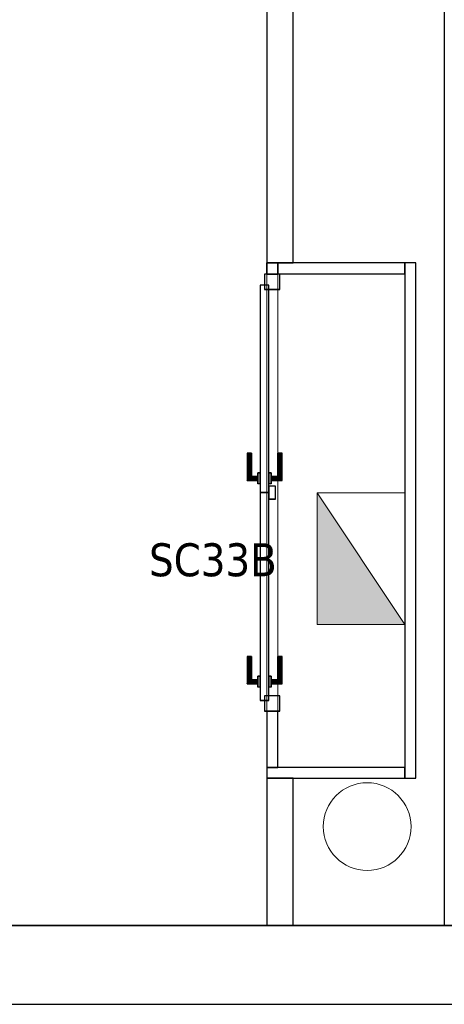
# Model space of a CAD drawing. Header units: metres. Extents: x 391.1 to 430.4, y 12.7 to 28.4.
# Tile 30 of 166: x 409.1 to 411.1, y 12.8 to 17.3. Entities that reach past the tile are written whole.
import ezdxf

# ---------------------------------------------------------------- set-up
doc = ezdxf.new("R2010")
doc.units = ezdxf.units.M
doc.layers.add('01_CARPINTERIA', color=5, linetype='Continuous', lineweight=25, true_color=0x0000ff)
doc.layers.add('01_SUELOS', color=7, linetype='Continuous', lineweight=25, true_color=0x007f00)
for name, color, linetype, lineweight in [('A-COLS-____-MCUT', 7, 'Continuous', 18), ('A-COLS-____-OTLN', 7, 'Continuous', 18), ('A-DETL-GENF-OTLN', 7, 'Continuous', 18), ('A-GENM-____-OTLN', 7, 'Continuous', 18), ('A-WALL-____-MCUT', 7, 'Continuous', 25), ('A-WALL-____-OTLN', 7, 'Continuous', 25), ('E-ELEC-EQPM-IDEN', 7, 'Continuous', 30)]:
    doc.layers.add(name, color=color, linetype=linetype, lineweight=lineweight)
doc.styles.add('Tahoma_3', font='tahoma.ttf', dxfattribs={"height": 0.15})

# ---------------------------------------------------------------- blocks, each defined once
blk = doc.blocks.new('Family - Envans PB-155313-02_ELEC_P0')
at = {"layer": 'A-WALL-____-MCUT', "color": 253, "true_color": 0xaaaaaa}
for p, q in [((0.2554, 0.05), (0, 0.05)), ((0, 0.05), (0, 0)), ((0.2554, 0), (0.2554, 0.05)), ((2.2477, 0.05), (2.2477, 0)), ((2.2997, 0.05), (2.2477, 0.05)), ((2.2997, 0), (2.2997, 0.05)), ((0, 0), (0.2554, 0)), ((2.2477, 0), (2.2997, 0))]:
    blk.add_line(p, q, dxfattribs=at)
at = {"layer": 'A-WALL-____-OTLN', "color": 253, "true_color": 0xaaaaaa}
for p, q in [((0.2554, 0.05), (0, 0.05)), ((0, 0.05), (0, 0)), ((0.2554, 0), (0.2554, 0.05)), ((2.2477, 0.05), (2.2477, 0)), ((2.2477, 0.05), (2.2997, 0.05)), ((2.2997, 0.05), (2.2997, 0)), ((0, 0), (0.2554, 0)), ((2.2477, 0), (2.2997, 0))]:
    blk.add_line(p, q, dxfattribs=at)
at = {"layer": 'A-WALL-____-OTLN', "color": 253, "lineweight": 18, "true_color": 0xaaaaaa}
blk.add_line((0, 0), (2.2997, 0), dxfattribs=at)
blk = doc.blocks.new('Family - Vano de puerta PB-155315-02_ELEC_P0')
at = {"layer": 'A-GENM-____-OTLN', "color": 253, "true_color": 0xaaaaaa}
for p, q in [((410.3264, 16.1685), (410.2764, 16.1685)), ((410.2764, 16.1685), (410.2764, 14.1762)), ((410.2764, 14.1762), (410.2764, 16.1685)), ((410.2764, 16.1685), (410.3264, 16.1685)), ((410.3264, 14.1762), (410.3264, 16.1685)), ((410.3264, 16.1685), (410.3264, 14.1762)), ((410.2764, 14.1762), (410.3264, 14.1762)), ((410.2764, 14.1762), (410.3264, 14.1762))]:
    blk.add_line(p, q, dxfattribs=at)
blk = doc.blocks.new('Family - Pilar PB-155321-02_ELEC_P0')
at = {"layer": 'A-COLS-____-MCUT', "color": 253, "true_color": 0xaaaaaa}
for start, end in [(360, 180), (180, 360)]:
    blk.add_arc((0.2, 0.2), 0.2, start, end, dxfattribs=at)
at = {"layer": 'A-COLS-____-OTLN', "color": 253, "true_color": 0xaaaaaa}
for start, end in [(360, 180), (180, 360)]:
    blk.add_arc((0.2, 0.2), 0.2, start, end, dxfattribs=at)
blk = doc.blocks.new('Family - Envans PB-155366-02_ELEC_P0')
at = {"layer": 'A-WALL-____-MCUT', "color": 253, "true_color": 0xaaaaaa}
for p, q in [((0.58, 0.05), (0, 0.05)), ((0, 0.05), (0, 0)), ((0.58, 0), (0.58, 0.05)), ((0, 0), (0.58, 0))]:
    blk.add_line(p, q, dxfattribs=at)
at = {"layer": 'A-WALL-____-OTLN', "color": 253, "true_color": 0xaaaaaa}
for p, q in [((0.58, 0.05), (0, 0.05)), ((0, 0.05), (0, 0)), ((0.58, 0), (0.58, 0.05)), ((0, 0), (0.58, 0))]:
    blk.add_line(p, q, dxfattribs=at)
at = {"layer": 'A-WALL-____-OTLN', "color": 253, "lineweight": 18, "true_color": 0xaaaaaa}
blk.add_line((0.0014, 0), (0.5813, 0), dxfattribs=at)
blk = doc.blocks.new('Family - Envans PB-155784-02_ELEC_P0')
at = {"layer": 'A-WALL-____-MCUT', "color": 253, "true_color": 0xaaaaaa}
for p, q in [((0.6702, 0.12), (0, 0.12)), ((0, 0.12), (0, 0)), ((0.6702, 0), (0.6702, 0.12)), ((0, 0), (0.6702, 0))]:
    blk.add_line(p, q, dxfattribs=at)
at = {"layer": 'A-WALL-____-OTLN', "color": 253, "true_color": 0xaaaaaa}
for p, q in [((0.6702, 0.12), (0, 0.12)), ((0, 0.12), (0, 0)), ((0.6702, 0), (0.6702, 0.12)), ((0, 0), (0.6702, 0))]:
    blk.add_line(p, q, dxfattribs=at)
at = {"layer": 'A-WALL-____-OTLN', "color": 253, "lineweight": 18, "true_color": 0xaaaaaa}
blk.add_line((-0.0021, 0), (0.6702, 0), dxfattribs=at)
blk = doc.blocks.new('Family - Envans PB-155792-02_ELEC_P0')
at = {"layer": 'A-WALL-____-MCUT', "color": 253, "true_color": 0xaaaaaa}
for p, q in [((0.63, 0.05), (0, 0.05)), ((0, 0.05), (0, 0)), ((0.63, 0), (0.63, 0.05)), ((0, 0), (0.63, 0))]:
    blk.add_line(p, q, dxfattribs=at)
at = {"layer": 'A-WALL-____-OTLN', "color": 253, "true_color": 0xaaaaaa}
for p, q in [((0.63, 0.05), (0, 0.05)), ((0, 0.05), (0, 0)), ((0.63, 0), (0.63, 0.05)), ((0, 0), (0.63, 0))]:
    blk.add_line(p, q, dxfattribs=at)
at = {"layer": 'A-WALL-____-OTLN', "color": 253, "lineweight": 18, "true_color": 0xaaaaaa}
blk.add_line((0, 0), (0.63, 0), dxfattribs=at)
blk = doc.blocks.new('Family - LONDR55-XX_ZZ-ARQ-CAA-M3D-Londres55-155804-02_ELEC_P0')
at = {"layer": '01_CARPINTERIA', "color": 161, "true_color": 0xaaaaff}
for p, q in [((0.1263, 0.1487), (0.125, 0.15)), ((0.125, 0.15), (0.125, 0.1)), ((0.125, 0.15), (0.1263, 0.1487)), ((0.25, 0.15), (0.125, 0.15)), ((0.13, 0.145), (0.1263, 0.1487)), ((0.1263, 0.1487), (0.1263, 0.1)), ((0.1263, 0.1487), (0.1263, 0.1)), ((0.1263, 0.1487), (0.13, 0.145)), ((0.25, 0.1487), (0.1263, 0.1487)), ((0.25, 0.1487), (0.1263, 0.1487)), ((0.135, 0.14), (0.13, 0.145)), ((0.13, 0.145), (0.13, 0.1)), ((0.13, 0.145), (0.13, 0.1)), ((0.13, 0.145), (0.135, 0.14)), ((0.25, 0.145), (0.13, 0.145)), ((0.25, 0.145), (0.13, 0.145)), ((0.135, 0.1), (0.135, 0.14)), ((0.135, 0.14), (0.135, 0.1)), ((0.135, 0.14), (0.14, 0.135)), ((0.14, 0.135), (0.135, 0.14)), ((0.135, 0.14), (0.25, 0.14)), ((0.25, 0.14), (0.135, 0.14)), ((0.14, 0.135), (0.14, 0.1)), ((0.14, 0.135), (0.1437, 0.1313)), ((0.1437, 0.1313), (0.14, 0.135)), ((0.14, 0.135), (0.14, 0.1)), ((0.25, 0.135), (0.14, 0.135)), ((0.25, 0.135), (0.14, 0.135)), ((0.25, 0.1487), (0.25, 0.15)), ((0.25, 0.15), (0.25, 0.1487)), ((0.25, 0.145), (0.25, 0.1487)), ((0.25, 0.1487), (0.25, 0.145)), ((0.25, 0.145), (0.25, 0.14)), ((0.25, 0.14), (0.25, 0.145)), ((0.25, 0.14), (0.25, 0.135)), ((0.25, 0.135), (0.25, 0.14)), ((0.25, 0.135), (0.25, 0.1313)), ((0.25, 0.1313), (0.25, 0.135)), ((1.053, 0.1487), (1.0517, 0.15)), ((1.0517, 0.15), (1.0517, 0.1)), ((1.0517, 0.15), (1.053, 0.1487)), ((1.1767, 0.15), (1.0517, 0.15)), ((1.0567, 0.145), (1.053, 0.1487)), ((1.053, 0.1487), (1.053, 0.1)), ((1.053, 0.1487), (1.053, 0.1)), ((1.053, 0.1487), (1.0567, 0.145)), ((1.1767, 0.1487), (1.053, 0.1487)), ((1.1767, 0.1487), (1.053, 0.1487)), ((1.0617, 0.14), (1.0567, 0.145)), ((1.0567, 0.145), (1.0567, 0.1)), ((1.0567, 0.145), (1.0567, 0.1)), ((1.0567, 0.145), (1.0617, 0.14)), ((1.1767, 0.145), (1.0567, 0.145)), ((1.1767, 0.145), (1.0567, 0.145)), ((1.0617, 0.1), (1.0617, 0.14)), ((1.0617, 0.14), (1.0617, 0.1)), ((1.0617, 0.14), (1.0667, 0.135)), ((1.0667, 0.135), (1.0617, 0.14)), ((1.0617, 0.14), (1.1767, 0.14)), ((1.1767, 0.14), (1.0617, 0.14)), ((1.0667, 0.135), (1.0667, 0.1)), ((1.0667, 0.135), (1.0703, 0.1313)), ((1.0703, 0.1313), (1.0667, 0.135)), ((1.0667, 0.135), (1.0667, 0.1)), ((1.1767, 0.135), (1.0667, 0.135)), ((1.1767, 0.135), (1.0667, 0.135)), ((1.1767, 0.1487), (1.1767, 0.15)), ((1.1767, 0.15), (1.1767, 0.1487)), ((1.1767, 0.145), (1.1767, 0.1487)), ((1.1767, 0.1487), (1.1767, 0.145)), ((1.1767, 0.145), (1.1767, 0.14)), ((1.1767, 0.14), (1.1767, 0.145)), ((1.1767, 0.14), (1.1767, 0.135)), ((1.1767, 0.135), (1.1767, 0.14)), ((1.1767, 0.135), (1.1767, 0.1313)), ((1.1767, 0.1313), (1.1767, 0.135)), ((0.9957, 0.09), (0.05, 0.09)), ((0.05, 0.09), (0.05, 0.05)), ((0.9957, 0.09), (0.05, 0.09)), ((0.05, 0.05), (0.05, 0.09)), ((0.16, 0.1), (0.11, 0.1)), ((0.11, 0.1), (0.16, 0.1)), ((0.11, 0.09), (0.11, 0.1)), ((0.11, 0.09), (0.11, 0.1)), ((0.16, 0.09), (0.11, 0.09)), ((0.11, 0.09), (0.16, 0.09)), ((0.1263, 0.1), (0.125, 0.1)), ((0.125, 0.1), (0.1263, 0.1)), ((0.13, 0.1), (0.1263, 0.1)), ((0.1263, 0.1), (0.13, 0.1)), ((0.135, 0.1), (0.13, 0.1)), ((0.13, 0.1), (0.135, 0.1)), ((0.14, 0.1), (0.135, 0.1)), ((0.135, 0.1), (0.14, 0.1)), ((0.14, 0.1), (0.1437, 0.1)), ((0.1437, 0.1), (0.14, 0.1)), ((0.1437, 0.1313), (0.1437, 0.1)), ((0.1437, 0.1313), (0.145, 0.13)), ((0.145, 0.13), (0.1437, 0.1313)), ((0.1437, 0.1313), (0.1437, 0.1)), ((0.25, 0.1313), (0.1437, 0.1313)), ((0.25, 0.1313), (0.1437, 0.1313)), ((0.1437, 0.1), (0.145, 0.1)), ((0.145, 0.1), (0.1437, 0.1)), ((0.145, 0.13), (0.145, 0.1)), ((0.25, 0.13), (0.145, 0.13)), ((0.16, 0.09), (0.16, 0.1)), ((0.16, 0.1), (0.16, 0.09)), ((0.25, 0.1313), (0.25, 0.13)), ((0.25, 0.13), (0.25, 0.1313)), ((0.9957, 0.05), (0.9957, 0.09)), ((0.9957, 0.05), (0.9957, 0.09)), ((1.9424, 0.09), (0.9967, 0.09)), ((0.9967, 0.09), (0.9967, 0.05)), ((1.9424, 0.09), (0.9967, 0.09)), ((0.9967, 0.05), (0.9967, 0.09)), ((1.0867, 0.1), (1.0367, 0.1)), ((1.0367, 0.1), (1.0867, 0.1)), ((1.0367, 0.09), (1.0367, 0.1)), ((1.0367, 0.09), (1.0367, 0.1)), ((1.0867, 0.09), (1.0367, 0.09)), ((1.0367, 0.09), (1.0867, 0.09)), ((1.053, 0.1), (1.0517, 0.1)), ((1.0517, 0.1), (1.053, 0.1)), ((1.0567, 0.1), (1.053, 0.1)), ((1.053, 0.1), (1.0567, 0.1)), ((1.0617, 0.1), (1.0567, 0.1)), ((1.0567, 0.1), (1.0617, 0.1)), ((1.0667, 0.1), (1.0617, 0.1)), ((1.0617, 0.1), (1.0667, 0.1)), ((1.0667, 0.1), (1.0703, 0.1)), ((1.0703, 0.1), (1.0667, 0.1)), ((1.0703, 0.1313), (1.0703, 0.1)), ((1.0703, 0.1313), (1.0717, 0.13)), ((1.0717, 0.13), (1.0703, 0.1313)), ((1.0703, 0.1313), (1.0703, 0.1)), ((1.1767, 0.1313), (1.0703, 0.1313)), ((1.1767, 0.1313), (1.0703, 0.1313)), ((1.0703, 0.1), (1.0717, 0.1)), ((1.0717, 0.1), (1.0703, 0.1)), ((1.0717, 0.13), (1.0717, 0.1)), ((1.1767, 0.13), (1.0717, 0.13)), ((1.0867, 0.09), (1.0867, 0.1)), ((1.0867, 0.1), (1.0867, 0.09)), ((1.1767, 0.1313), (1.1767, 0.13)), ((1.1767, 0.13), (1.1767, 0.1313)), ((1.9424, 0.05), (1.9424, 0.09)), ((1.9424, 0.05), (1.9424, 0.09)), ((0.07, 0.07), (0, 0.07)), ((0, 0.07), (0, 0)), ((0.07, 0.07), (0, 0.07)), ((0, 0), (0, 0.07)), ((0.05, 0.05), (0.9957, 0.05)), ((0.05, 0.05), (0.9957, 0.05)), ((0.07, 0), (0.07, 0.07)), ((0.07, 0), (0.07, 0.07)), ((0.11, 0.05), (0.16, 0.05)), ((0.16, 0.05), (0.11, 0.05)), ((0.11, 0.04), (0.11, 0.05)), ((0.11, 0.04), (0.11, 0.05)), ((0.16, 0.04), (0.16, 0.05)), ((0.16, 0.05), (0.16, 0.04)), ((1.0267, 0.05), (0.9667, 0.05)), ((0.9667, 0.05), (0.9667, 0.02)), ((1.0267, 0.05), (0.9667, 0.05)), ((0.9667, 0.02), (0.9667, 0.05)), ((0.9967, 0.05), (1.9424, 0.05)), ((0.9967, 0.05), (1.9424, 0.05)), ((1.0267, 0.02), (1.0267, 0.05)), ((1.0267, 0.02), (1.0267, 0.05)), ((1.0367, 0.05), (1.0867, 0.05)), ((1.0867, 0.05), (1.0367, 0.05)), ((1.0367, 0.04), (1.0367, 0.05)), ((1.0367, 0.04), (1.0367, 0.05)), ((1.0867, 0.04), (1.0867, 0.05)), ((1.0867, 0.05), (1.0867, 0.04)), ((1.9924, 0.07), (1.9224, 0.07)), ((1.9224, 0.07), (1.9224, 0)), ((1.9924, 0.07), (1.9224, 0.07)), ((1.9224, 0), (1.9224, 0.07)), ((1.9924, 0), (1.9924, 0.07)), ((1.9924, 0), (1.9924, 0.07)), ((0, 0), (0.07, 0)), ((0, 0), (0.07, 0)), ((0.11, 0.04), (0.16, 0.04)), ((0.16, 0.04), (0.11, 0.04)), ((0.1263, 0.04), (0.125, 0.04)), ((0.125, 0.04), (0.1263, 0.04)), ((0.125, 0.04), (0.125, -0.01)), ((0.13, 0.04), (0.1263, 0.04)), ((0.1263, 0.04), (0.13, 0.04)), ((0.1263, 0.04), (0.1263, -0.0087)), ((0.1263, 0.04), (0.1263, -0.0087)), ((0.13, 0.04), (0.135, 0.04)), ((0.135, 0.04), (0.13, 0.04)), ((0.13, 0.04), (0.13, -0.005)), ((0.13, 0.04), (0.13, -0.005)), ((0.135, 0), (0.13, -0.005)), ((0.135, 0.04), (0.14, 0.04)), ((0.14, 0.04), (0.135, 0.04)), ((0.135, 0), (0.135, 0.04)), ((0.135, 0.04), (0.135, 0)), ((0.14, 0.005), (0.135, 0)), ((0.135, 0), (0.14, 0.005)), ((0.25, 0), (0.135, 0)), ((0.135, 0), (0.25, 0)), ((0.14, 0.04), (0.1437, 0.04)), ((0.1437, 0.04), (0.14, 0.04)), ((0.14, 0.04), (0.14, 0.005)), ((0.14, 0.04), (0.14, 0.005)), ((0.1437, 0.0087), (0.14, 0.005)), ((0.14, 0.005), (0.1437, 0.0087)), ((0.14, 0.005), (0.25, 0.005)), ((0.14, 0.005), (0.25, 0.005)), ((0.1437, 0.04), (0.145, 0.04)), ((0.145, 0.04), (0.1437, 0.04)), ((0.1437, 0.04), (0.1437, 0.0087)), ((0.1437, 0.04), (0.1437, 0.0087)), ((0.145, 0.01), (0.1437, 0.0087)), ((0.1437, 0.0087), (0.145, 0.01)), ((0.1437, 0.0087), (0.25, 0.0087)), ((0.1437, 0.0087), (0.25, 0.0087)), ((0.145, 0.04), (0.145, 0.01)), ((0.145, 0.01), (0.25, 0.01)), ((0.25, 0.0087), (0.25, 0.01)), ((0.25, 0.01), (0.25, 0.0087)), ((0.25, 0.005), (0.25, 0.0087)), ((0.25, 0.0087), (0.25, 0.005)), ((0.25, 0.005), (0.25, 0)), ((0.25, 0), (0.25, 0.005)), ((0.25, 0), (0.25, -0.005)), ((0.25, -0.005), (0.25, 0)), ((0.9667, 0.02), (1.0267, 0.02)), ((0.9667, 0.02), (1.0267, 0.02)), ((1.0367, 0.04), (1.0867, 0.04)), ((1.0867, 0.04), (1.0367, 0.04)), ((1.053, 0.04), (1.0517, 0.04)), ((1.0517, 0.04), (1.053, 0.04)), ((1.0517, 0.04), (1.0517, -0.01)), ((1.0567, 0.04), (1.053, 0.04)), ((1.053, 0.04), (1.0567, 0.04)), ((1.053, 0.04), (1.053, -0.0087)), ((1.053, 0.04), (1.053, -0.0087)), ((1.0567, 0.04), (1.0617, 0.04)), ((1.0617, 0.04), (1.0567, 0.04)), ((1.0567, 0.04), (1.0567, -0.005)), ((1.0567, 0.04), (1.0567, -0.005)), ((1.0617, 0.04), (1.0667, 0.04)), ((1.0667, 0.04), (1.0617, 0.04)), ((1.0617, 0), (1.0617, 0.04)), ((1.0617, 0.04), (1.0617, 0)), ((1.0667, 0.005), (1.0617, 0)), ((1.0617, 0), (1.0667, 0.005)), ((1.0617, 0), (1.1767, 0)), ((1.0667, 0.04), (1.0703, 0.04)), ((1.0703, 0.04), (1.0667, 0.04)), ((1.0667, 0.04), (1.0667, 0.005)), ((1.0667, 0.04), (1.0667, 0.005)), ((1.0703, 0.0087), (1.0667, 0.005)), ((1.0667, 0.005), (1.0703, 0.0087)), ((1.0667, 0.005), (1.1767, 0.005)), ((1.0667, 0.005), (1.1767, 0.005)), ((1.0703, 0.04), (1.0717, 0.04)), ((1.0717, 0.04), (1.0703, 0.04)), ((1.0703, 0.04), (1.0703, 0.0087)), ((1.0703, 0.04), (1.0703, 0.0087)), ((1.0717, 0.01), (1.0703, 0.0087)), ((1.0703, 0.0087), (1.0717, 0.01)), ((1.0703, 0.0087), (1.1767, 0.0087)), ((1.0703, 0.0087), (1.1767, 0.0087)), ((1.0717, 0.04), (1.0717, 0.01)), ((1.0717, 0.01), (1.1767, 0.01)), ((1.1767, 0.0087), (1.1767, 0.01)), ((1.1767, 0.01), (1.1767, 0.0087)), ((1.1767, 0.005), (1.1767, 0.0087)), ((1.1767, 0.0087), (1.1767, 0.005)), ((1.1767, 0.005), (1.1767, 0)), ((1.1767, 0), (1.1767, 0.005)), ((1.1767, 0), (1.1767, -0.005)), ((1.1767, -0.005), (1.1767, 0)), ((1.9224, 0), (1.9924, 0)), ((1.9224, 0), (1.9924, 0)), ((0.125, -0.01), (0.1263, -0.0087)), ((0.1263, -0.0087), (0.125, -0.01)), ((0.125, -0.01), (0.25, -0.01)), ((0.1263, -0.0087), (0.13, -0.005)), ((0.13, -0.005), (0.1263, -0.0087)), ((0.1263, -0.0087), (0.25, -0.0087)), ((0.1263, -0.0087), (0.25, -0.0087)), ((0.13, -0.005), (0.135, 0)), ((0.13, -0.005), (0.25, -0.005)), ((0.13, -0.005), (0.25, -0.005)), ((0.25, -0.005), (0.25, -0.0087)), ((0.25, -0.0087), (0.25, -0.005)), ((0.25, -0.0087), (0.25, -0.01)), ((0.25, -0.01), (0.25, -0.0087)), ((1.0517, -0.01), (1.053, -0.0087)), ((1.053, -0.0087), (1.0517, -0.01)), ((1.0517, -0.01), (1.1767, -0.01)), ((1.053, -0.0087), (1.0567, -0.005)), ((1.0567, -0.005), (1.053, -0.0087)), ((1.053, -0.0087), (1.1767, -0.0087)), ((1.053, -0.0087), (1.1767, -0.0087)), ((1.0567, -0.005), (1.0617, 0)), ((1.0617, 0), (1.0567, -0.005)), ((1.0567, -0.005), (1.1767, -0.005)), ((1.0567, -0.005), (1.1767, -0.005)), ((1.1767, 0), (1.0617, 0)), ((1.1767, -0.005), (1.1767, -0.0087)), ((1.1767, -0.0087), (1.1767, -0.005)), ((1.1767, -0.0087), (1.1767, -0.01)), ((1.1767, -0.01), (1.1767, -0.0087))]:
    blk.add_line(p, q, dxfattribs=at)
blk = doc.blocks.new('Family - Porta PB-155805-02_ELEC_P0')
blk.add_blockref('Family - LONDR55-XX_ZZ-ARQ-CAA-M3D-Londres55-155804-02_ELEC_P0', (0, 0))
blk = doc.blocks.new('Family - Mur PB-155836-02_ELEC_P0')
at = {"layer": 'A-WALL-____-MCUT', "color": 253, "true_color": 0xaaaaaa}
for p, q in [((22.9756, 0.36), (0, 0.36)), ((0, 0), (22.901, 0))]:
    blk.add_line(p, q, dxfattribs=at)
at = {"layer": 'A-WALL-____-OTLN', "color": 253, "true_color": 0xaaaaaa}
for p, q in [((22.9756, 0.36), (0, 0.36)), ((0, 0), (22.901, 0))]:
    blk.add_line(p, q, dxfattribs=at)
at = {"layer": 'A-WALL-____-OTLN', "color": 253, "lineweight": 18, "true_color": 0xaaaaaa}
blk.add_line((0, 0), (22.901, 0), dxfattribs=at)
blk = doc.blocks.new('Family - Envans PB-155885-02_ELEC_P0')
at = {"layer": 'A-WALL-____-MCUT', "color": 253, "true_color": 0xaaaaaa}
for p, q in [((2.35, 0.05), (0, 0.05)), ((0, 0.05), (0, 0)), ((2.35, 0), (2.35, 0.05)), ((0, 0), (2.35, 0))]:
    blk.add_line(p, q, dxfattribs=at)
at = {"layer": 'A-WALL-____-OTLN', "color": 253, "true_color": 0xaaaaaa}
for p, q in [((2.35, 0.05), (0, 0.05)), ((0, 0.05), (0, 0)), ((2.35, 0), (2.35, 0.05)), ((0, 0), (2.35, 0))]:
    blk.add_line(p, q, dxfattribs=at)
at = {"layer": 'A-WALL-____-OTLN', "color": 253, "lineweight": 18, "true_color": 0xaaaaaa}
blk.add_line((0, 0), (2.35, 0), dxfattribs=at)
blk = doc.blocks.new('Family - Envans PB-155939-02_ELEC_P0')
at = {"layer": 'A-WALL-____-MCUT', "color": 253, "true_color": 0xaaaaaa}
for p, q in [((5.8003, 0.12), (3.0506, 0.12)), ((5.8003, 0), (5.8003, 0.12)), ((3.0506, 0), (5.8003, 0))]:
    blk.add_line(p, q, dxfattribs=at)
at = {"layer": 'A-WALL-____-OTLN', "color": 253, "true_color": 0xaaaaaa}
for p, q in [((5.8003, 0.12), (0, 0.12)), ((5.8003, 0), (5.8003, 0.12)), ((0, 0), (5.8003, 0))]:
    blk.add_line(p, q, dxfattribs=at)
at = {"layer": 'A-WALL-____-OTLN', "color": 253, "lineweight": 18, "true_color": 0xaaaaaa}
blk.add_line((0, 0), (5.8003, 0), dxfattribs=at)
blk = doc.blocks.new('Family - Envans PB-155945-02_ELEC_P0')
at = {"layer": 'A-WALL-____-OTLN', "color": 253, "true_color": 0xaaaaaa}
for p, q in [((6.9002, 0.12), (0, 0.12)), ((0, 0.12), (0, 0))]:
    blk.add_line(p, q, dxfattribs=at)
blk = doc.blocks.new('Family - LONDR55-XX_ZZ-ARQ-CAA-M3D-Londres55-155971-02_ELEC_P0')
at = {"layer": '01_SUELOS', "color": 9, "true_color": 0xaad4aa}
for p, q in [((1.4973, 0), (20.338, 0)), ((1.4973, 0), (20.338, 0)), ((1.4973, 0), (20.338, 0)), ((20.338, 0), (1.4973, 0))]:
    blk.add_line(p, q, dxfattribs=at)
blk = doc.blocks.new('LONDR55-XX_ZZ-ARQ-CAA-M3D-Londres55_ifc-1-02_ELEC_P0')
at = {"layer": '01_CARPINTERIA', "color": 253, "lineweight": 18, "true_color": 0xaaaaaa, "rotation": 90}
blk.add_blockref('Family - Porta PB-155805-02_ELEC_P0', (410.3364, 14.1762), dxfattribs=at)
at = {"layer": '01_SUELOS', "color": 253, "lineweight": 18, "true_color": 0xaaaaaa}
blk.add_blockref('Family - LONDR55-XX_ZZ-ARQ-CAA-M3D-Londres55-155971-02_ELEC_P0', (397.3291, 13.2006), dxfattribs=at)
at = {"layer": 'A-COLS-____-OTLN', "color": 253, "lineweight": 18, "true_color": 0xaaaaaa}
blk.add_blockref('Family - Pilar PB-155321-02_ELEC_P0', (410.5345, 13.4507), dxfattribs=at)
at = {"layer": 'A-GENM-____-OTLN', "color": 253, "lineweight": 18, "true_color": 0xaaaaaa}
blk.add_blockref('Family - Vano de puerta PB-155315-02_ELEC_P0', (0, 0), dxfattribs=at)
at = {"layer": 'A-WALL-____-OTLN', "color": 253, "lineweight": 18, "true_color": 0xaaaaaa}
for name, p, rotation in [('Family - Envans PB-155939-02_ELEC_P0', (410.2764, 22.0208), 270), ('Family - Envans PB-155945-02_ELEC_P0', (411.2064, 13.2006), 90), ('Family - Envans PB-155313-02_ELEC_P0', (410.3264, 13.9208), 90), ('Family - Envans PB-155885-02_ELEC_P0', (410.9064, 16.2208), 270), ('Family - Envans PB-155792-02_ELEC_P0', (410.9064, 13.9208), 180), ('Family - Envans PB-155784-02_ELEC_P0', (410.2764, 13.8708), 270)]:
    blk.add_blockref(name, p, dxfattribs=dict(at, rotation=rotation))
for name, p in [('Family - Envans PB-155366-02_ELEC_P0', (410.3264, 16.1704)), ('Family - Mur PB-155836-02_ELEC_P0', (400.7564, 12.8406))]:
    blk.add_blockref(name, p, dxfattribs=at)
blk = doc.blocks.new('ZYR_05_02_01 Quadre Electric - SC33B-700073-02_ELEC_P0')
at = {"layer": 'A-DETL-GENF-OTLN', "true_color": 0x3c0aff}
blk.add_hatch(color=180, dxfattribs=at).paths.add_polyline_path([(0.3, 0), (-0.3, -0.4), (0.3, -0.4), (0.3, -0.2243)])
at = {"layer": 'A-DETL-GENF-OTLN', "color": 180, "true_color": 0x3c0aff}
for p, q in [((0.3, 0), (-0.3, -0.4)), ((-0.3, 0), (0.3, 0)), ((-0.3, -0.4), (-0.3, 0)), ((-0.3, -0.4), (0.3, 0)), ((0.3, -0.4), (0.3, 0)), ((0.3, 0), (0.3, -0.4)), ((-0.3, -0.4), (0.3, -0.4)), ((0.3, -0.4), (-0.3, -0.4))]:
    blk.add_line(p, q, dxfattribs=at)

msp = doc.modelspace()

# ---------------------------------------------------------------- block references
at = {"lineweight": 5}
msp.add_blockref('LONDR55-XX_ZZ-ARQ-CAA-M3D-Londres55_ifc-1-02_ELEC_P0', (0, 0), dxfattribs=at)
at = {"layer": 'A-DETL-GENF-OTLN', "color": 180, "true_color": 0x3c0aff, "rotation": 269.9999999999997}
msp.add_blockref('ZYR_05_02_01 Quadre Electric - SC33B-700073-02_ELEC_P0', (410.9064, 14.8715), dxfattribs=at)

# ---------------------------------------------------------------- texts
at = {"layer": 'E-ELEC-EQPM-IDEN', "insert": (409.7397, 14.942), "char_height": 0.15, "width": 0.69346, "attachment_point": 1, "style": 'Tahoma_3'}
msp.add_mtext('SC33B', dxfattribs=at)

doc.saveas('drawing.dxf')
